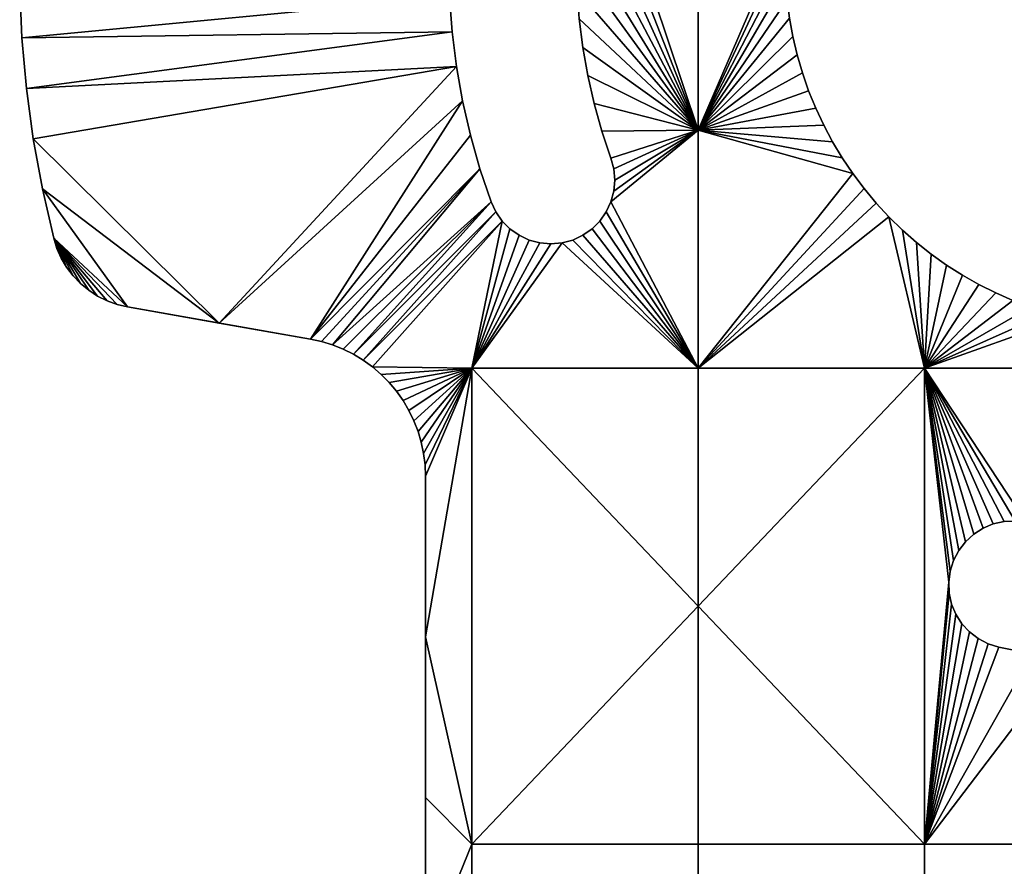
# Model space of a CAD drawing. Header units: millimetres. Extents: x -97 to 97, y -151 to 70.
# Tile 9 of 12: x -97 to -13, y -75 to -2. Entities that reach past the tile are written whole.
import ezdxf

# ---------------------------------------------------------------- set-up
doc = ezdxf.new("R2010")
doc.units = ezdxf.units.MM
doc.layers.add('90°', color=7, linetype='Continuous', true_color=0x000000)

msp = doc.modelspace()

# ---------------------------------------------------------------- meshes
at = {"layer": '90°'}
mesh = msp.add_polyface(dxfattribs=at)
corners = [(-28.864, 15.234, -202.4), (-29.475, 13.732, -202.4), (-39, 29.11, -202.4), (-30.834, 9.063, -202.4), (-31.125, 7.468, -202.4), (-46.515, 19.55, -202.4), (-46.267, 20.476, -202.4), (-48.148, 25.644, -202.4), (-48.933, 26.194, -202.4), (-47.47, 24.966, -202.4), (-46.267, 22.386, -202.4), (-46.183, 21.431, -202.4), (-47.969, 14.834, -202.4), (-47.301, 17.21, -202.4), (-46.92, 24.181, -202.4), (-46.515, 23.312, -202.4), (-30.008, 12.2, -196.4), (-29.475, 13.732, -196.4), (-39, 29.11, -196.4), (-39, -11.9, -196.4), (-31.333, 5.859, -196.4), (-31.125, 7.468, -196.4), (-46.267, 20.476, -196.4), (-46.515, 19.55, -196.4), (-48.148, 25.644, -196.4), (-48.933, 26.194, -196.4), (-49.802, 26.599, -196.4), (-47.47, 24.966, -196.4), (-46.267, 22.386, -196.4), (-46.183, 21.431, -196.4), (-47.301, 17.21, -196.4), (-47.969, 14.834, -196.4), (-46.92, 24.181, -196.4), (-46.515, 23.312, -196.4), (-46.515, 19.55, -199.4), (-46.515, 19.55, -202.4), (-47.301, 17.21, -202.4), (-48.519, 12.428, -202.4), (-48.519, 12.428, -196.4), (-47.969, 14.834, -196.4), (-47.969, 14.834, -202.4), (-47.301, 17.21, -196.4), (-46.515, 19.55, -196.4), (-46.515, 19.55, -199.4), (-46.267, 20.476, -202.4), (-46.515, 19.55, -202.4), (-46.183, 21.431, -202.4), (-46.183, 21.431, -196.4), (-46.267, 22.386, -196.4), (-46.267, 22.386, -202.4), (-46.515, 23.312, -196.4), (-46.515, 23.312, -202.4), (-46.267, 20.476, -196.4), (-46.92, 24.181, -202.4), (-46.92, 24.181, -196.4), (-47.47, 24.966, -196.4), (-47.47, 24.966, -202.4), (-48.148, 25.644, -202.4), (-48.148, 25.644, -196.4), (-48.933, 26.194, -196.4), (-48.933, 26.194, -202.4), (-49.802, 26.599, -196.4), (-49.802, 26.599, -202.4), (-46.515, 19.55, -196.4), (-50.728, 26.848, -202.4), (-50.728, 26.848, -196.4), (-51.683, 26.931, -196.4), (-51.683, 26.931, -202.4), (-53.564, 26.599, -202.4), (-52.638, 26.848, -202.4), (-52.638, 26.848, -196.4), (-53.564, 26.599, -196.4), (-54.433, 26.194, -202.4), (-54.433, 26.194, -196.4), (-55.896, 24.966, -202.4), (-55.218, 25.644, -202.4), (-55.218, 25.644, -196.4), (-55.896, 24.966, -196.4), (-56.446, 24.181, -196.4), (-56.446, 24.181, -202.4), (-56.851, 23.312, -199.4)]
mesh.append_faces([[corners[k] for k in face] for face in [(0, 1, 2, 2), (3, 4, 2, 2), (2, 5, 6, 6), (7, 8, 2, 2), (2, 9, 7, 7), (10, 2, 11, 11), (2, 12, 13, 13), (5, 2, 13, 13), (14, 2, 15, 15), (9, 2, 14, 14), (10, 15, 2, 2), (6, 11, 2, 2), (16, 17, 18, 18), (19, 20, 18, 18), (20, 21, 18, 18), (18, 22, 23, 23), (24, 18, 25, 25), (25, 18, 26, 26), (18, 24, 27, 27), (28, 29, 18, 18), (18, 30, 31, 31), (23, 30, 18, 18), (32, 33, 18, 18), (27, 32, 18, 18), (28, 18, 33, 33), (22, 18, 29, 29), (34, 35, 36, 36), (37, 38, 39, 40), (36, 40, 39, 41), (41, 42, 34, 34), (36, 41, 34, 34), (43, 44, 45, 45), (46, 47, 48, 49), (49, 48, 50, 51), (44, 52, 47, 46), (53, 54, 55, 56), (57, 58, 59, 60), (61, 62, 60, 59), (57, 56, 55, 58), (51, 50, 54, 53), (52, 43, 63, 63), (44, 43, 52, 52), (64, 65, 66, 67), (68, 69, 70, 71), (72, 68, 71, 73), (67, 66, 70, 69), (74, 75, 76, 77), (74, 77, 78, 79), (75, 72, 73, 76), (80, 79, 78, 78), (64, 62, 61, 65)]])
mesh = msp.add_polyface(dxfattribs=at)
corners = [(-30.461, -5.402, -202.4), (-39, -11.9, -202.4), (-30.834, -3.823, -202.4), (-31.125, -2.228, -202.4), (-39, 29.11, -202.4), (-31.333, 5.859, -202.4), (-31.5, 2.62, -202.4), (-31.458, 4.242, -202.4), (-31.458, 0.998, -202.4), (-31.125, 7.468, -202.4), (-31.333, -0.619, -202.4), (-47.969, 14.834, -202.4), (-48.519, 12.428, -202.4), (-49.254, 7.549, -202.4), (-48.947, 9.998, -202.4), (-49.438, 5.087, -202.4), (-49.5, 2.62, -202.4), (-49.438, 0.153, -202.4), (-48.947, -4.758, -202.4), (-49.254, -2.309, -202.4), (-30.008, 12.2, -202.4), (-29.475, 13.732, -202.4), (-29.475, 13.732, -196.4), (-30.008, 12.2, -196.4), (-30.834, 9.063, -202.4), (-30.461, 10.642, -202.4), (-30.461, 10.642, -196.4), (-30.834, 9.063, -196.4), (-31.333, 5.859, -202.4), (-31.125, 7.468, -202.4), (-31.125, 7.468, -196.4), (-31.333, 5.859, -196.4), (-31.5, 2.62, -199.4), (-31.5, 2.62, -202.4), (-31.458, 4.242, -202.4), (-31.458, 4.242, -196.4), (-31.5, 2.62, -196.4), (-31.5, 2.62, -199.4), (-31.458, 0.998, -202.4), (-31.5, 2.62, -202.4), (-31.458, 0.998, -196.4), (-31.333, -0.619, -196.4), (-31.333, -0.619, -202.4), (-31.125, -2.228, -202.4), (-31.125, -2.228, -196.4), (-30.834, -3.823, -196.4), (-30.834, -3.823, -202.4), (-30.461, -5.402, -202.4), (-30.461, -5.402, -196.4), (-30.008, -6.96, -196.4), (-30.008, -6.96, -202.4), (-31.5, 2.62, -196.4), (-31.125, -2.228, -196.4), (-39, -11.9, -196.4), (-30.834, -3.823, -196.4), (-31.5, 2.62, -196.4), (-31.458, 4.242, -196.4), (-31.458, 0.998, -196.4), (-31.333, 5.859, -196.4), (-31.333, -0.619, -196.4), (-47.969, 14.834, -196.4), (-48.519, 12.428, -196.4), (-49.254, 7.549, -196.4), (-48.947, 9.998, -196.4), (-49.438, 5.087, -196.4), (-49.5, 2.62, -196.4), (-49.438, 0.153, -196.4), (-49.254, -2.309, -196.4), (-48.947, -4.758, -196.4), (-39, 29.11, -196.4), (-48.519, -7.188, -196.4)]
mesh.append_faces([[corners[k] for k in face] for face in [(0, 1, 2, 2), (3, 2, 1, 1), (1, 4, 5, 5), (6, 1, 7, 7), (8, 1, 6, 6), (5, 7, 1, 1), (5, 4, 9, 9), (3, 1, 10, 10), (11, 1, 12, 12), (13, 14, 1, 1), (10, 1, 8, 8), (1, 15, 13, 13), (15, 1, 16, 16), (14, 12, 1, 1), (16, 1, 17, 17), (1, 18, 19, 19), (19, 17, 1, 1), (4, 1, 11, 11), (20, 21, 22, 23), (24, 25, 26, 27), (25, 20, 23, 26), (28, 29, 30, 31), (32, 33, 34, 34), (28, 31, 35, 34), (29, 24, 27, 30), (32, 35, 36, 36), (34, 35, 32, 32), (37, 38, 39, 39), (38, 40, 41, 42), (43, 44, 45, 46), (47, 48, 49, 50), (47, 46, 45, 48), (42, 41, 44, 43), (40, 37, 51, 51), (38, 37, 40, 40), (52, 53, 54, 54), (55, 56, 53, 53), (57, 55, 53, 53), (58, 53, 56, 56), (52, 59, 53, 53), (60, 61, 53, 53), (62, 53, 63, 63), (59, 57, 53, 53), (53, 62, 64, 64), (65, 53, 64, 64), (63, 53, 61, 61), (53, 65, 66, 66), (53, 67, 68, 68), (67, 53, 66, 66), (69, 60, 53, 53), (70, 53, 68, 68)]])
mesh = msp.add_polyface(dxfattribs=at)
corners = [(-96.887, 13.534, -202.4), (-59.824, 11.637, -202.4), (-60.199, 8.644, -202.4), (-97.279, 9.177, -202.4), (-60.425, 5.636, -202.4), (-97.279, -3.937, -202.4), (-60.425, -0.396, -202.4), (-60.199, -3.404, -202.4), (-96.887, -8.294, -202.4), (-59.824, -6.397, -202.4), (-97.475, 0.433, -202.4), (-97.475, 4.807, -202.4), (-60.5, 2.62, -202.4), (-96.3, -12.629, -202.4), (-92.873, -24.438, -202.4), (-93.428, -23.706, -202.4), (-94.546, -21.199, -202.4), (-88.177, -27.123, -202.4), (-95.519, -16.934, -202.4), (-94.27, -22.076, -202.4), (-93.896, -22.915, -202.4), (-80.297, -28.512, -202.4), (-59.3, -9.368, -202.4), (-97.279, 9.177, -196.4), (-60.199, 8.644, -196.4), (-96.887, 13.534, -196.4), (-60.425, 5.636, -196.4), (-97.279, -3.937, -196.4), (-60.199, -3.404, -196.4), (-60.425, -0.396, -196.4), (-96.887, -8.294, -196.4), (-59.824, -6.397, -196.4), (-97.475, 0.433, -196.4), (-60.5, 2.62, -196.4), (-97.475, 4.807, -196.4), (-96.3, -12.629, -196.4), (-92.873, -24.438, -196.4), (-94.546, -21.199, -196.4), (-93.428, -23.706, -196.4), (-88.177, -27.123, -196.4), (-95.519, -16.934, -196.4), (-94.27, -22.076, -196.4), (-93.896, -22.915, -196.4), (-80.297, -28.512, -196.4), (-94.546, -21.199, -199.4), (-94.546, -21.199, -202.4), (-94.27, -22.076, -202.4), (-93.896, -22.915, -202.4), (-93.896, -22.915, -196.4), (-94.27, -22.076, -196.4), (-94.546, -21.199, -196.4), (-96.887, 13.534, -202.4), (-97.279, 9.177, -202.4), (-97.279, 9.177, -196.4), (-96.887, 13.534, -196.4), (-97.475, 4.807, -202.4), (-97.475, 4.807, -196.4), (-97.475, 0.433, -202.4), (-97.475, 0.433, -196.4), (-97.279, -3.937, -202.4), (-97.279, -3.937, -196.4), (-96.887, -8.294, -202.4), (-96.887, -8.294, -196.4), (-96.3, -12.629, -202.4), (-95.519, -16.934, -202.4), (-95.519, -16.934, -196.4), (-96.3, -12.629, -196.4), (-94.546, -21.199, -199.4), (-94.546, -21.199, -202.4), (-94.546, -21.199, -196.4)]
mesh.append_faces([[corners[k] for k in face] for face in [(0, 1, 2, 2), (3, 0, 2, 2), (4, 3, 2, 2), (5, 6, 7, 7), (8, 7, 9, 9), (10, 11, 12, 12), (4, 12, 11, 11), (7, 8, 5, 5), (5, 10, 6, 6), (10, 12, 6, 6), (4, 11, 3, 3), (9, 13, 8, 8), (14, 15, 16, 16), (17, 16, 18, 18), (19, 16, 20, 20), (16, 15, 20, 20), (21, 18, 13, 13), (9, 22, 21, 21), (21, 13, 9, 9), (23, 24, 25, 25), (26, 24, 23, 23), (27, 28, 29, 29), (30, 31, 28, 28), (32, 33, 34, 34), (26, 34, 33, 33), (28, 27, 30, 30), (27, 29, 32, 32), (32, 29, 33, 33), (26, 23, 34, 34), (31, 30, 35, 35), (36, 37, 38, 38), (39, 40, 37, 37), (41, 42, 37, 37), (37, 42, 38, 38), (43, 35, 40, 40), (39, 43, 40, 40), (43, 31, 35, 35), (44, 45, 46, 46), (46, 47, 48, 49), (50, 44, 49, 49), (49, 44, 46, 46), (51, 52, 53, 54), (55, 56, 53, 52), (56, 55, 57, 58), (59, 60, 58, 57), (61, 62, 60, 59), (63, 64, 65, 66), (67, 64, 68, 68), (61, 63, 66, 62), (67, 69, 65, 65), (65, 64, 67, 67)]])
mesh = msp.add_polyface(dxfattribs=at)
corners = [(-58.5, -32.405, -202.4), (-55.896, -19.726, -202.4), (-55.218, -20.404, -202.4), (-58.629, -12.309, -202.4), (-57.812, -15.213, -202.4), (-72.416, -29.902, -202.4), (-70.512, -30.402, -202.4), (-56.851, -18.072, -202.4), (-59.3, -9.368, -202.4), (-80.297, -28.512, -202.4), (-71.454, -30.113, -202.4), (-96.887, 13.534, -196.4), (-60.199, 8.644, -196.4), (-59.824, 11.637, -196.4), (-58.5, -32.405, -196.4), (-55.218, -20.404, -196.4), (-55.896, -19.726, -196.4), (-58.629, -12.309, -196.4), (-72.416, -29.902, -196.4), (-57.812, -15.213, -196.4), (-56.851, -18.072, -196.4), (-68.715, -31.206, -196.4), (-56.446, -18.941, -196.4), (-67.872, -31.716, -196.4), (-70.512, -30.402, -196.4), (-59.3, -9.368, -196.4), (-71.454, -30.113, -196.4), (-59.824, -6.397, -196.4), (-80.297, -28.512, -196.4), (-56.851, -18.072, -199.4), (-56.446, -18.941, -202.4), (-56.851, -18.072, -202.4), (-55.896, -19.726, -202.4), (-55.896, -19.726, -196.4), (-55.218, -20.404, -196.4), (-55.218, -20.404, -202.4), (-54.433, -20.954, -196.4), (-54.433, -20.954, -202.4), (-56.446, -18.941, -196.4), (-53.564, -21.359, -202.4), (-53.564, -21.359, -196.4), (-52.638, -21.608, -196.4), (-52.638, -21.608, -202.4), (-51.683, -21.691, -202.4), (-51.683, -21.691, -196.4), (-50.728, -21.608, -196.4), (-50.728, -21.608, -202.4), (-49.802, -21.359, -196.4), (-49.802, -21.359, -202.4), (-56.851, -18.072, -196.4), (-48.148, -20.404, -202.4), (-48.933, -20.954, -202.4), (-48.933, -20.954, -196.4), (-48.148, -20.404, -196.4), (-47.47, -19.726, -202.4), (-47.47, -19.726, -196.4), (-48.947, 9.998, -202.4), (-49.254, 7.549, -202.4), (-49.254, 7.549, -196.4), (-48.947, 9.998, -196.4), (-49.438, 5.087, -196.4), (-49.438, 5.087, -202.4), (-49.5, 2.62, -202.4), (-49.5, 2.62, -196.4), (-48.519, 12.428, -202.4), (-48.519, 12.428, -196.4), (-49.438, 0.153, -202.4), (-49.254, -2.309, -202.4), (-49.254, -2.309, -196.4), (-49.438, 0.153, -196.4), (-48.947, -4.758, -202.4), (-48.519, -7.188, -202.4), (-48.519, -7.188, -196.4), (-48.947, -4.758, -196.4), (-47.301, -11.97, -202.4), (-47.301, -11.97, -196.4), (-47.969, -9.594, -196.4), (-47.969, -9.594, -202.4), (-60.199, 8.644, -202.4), (-59.824, 11.637, -202.4), (-59.824, 11.637, -196.4), (-60.199, 8.644, -196.4), (-60.425, 5.636, -196.4), (-60.5, 2.62, -196.4), (-60.5, 2.62, -202.4), (-60.425, 5.636, -202.4), (-60.425, -0.396, -202.4), (-60.425, -0.396, -196.4), (-60.199, -3.404, -196.4), (-60.199, -3.404, -202.4), (-59.824, -6.397, -202.4), (-59.824, -6.397, -196.4), (-59.3, -9.368, -196.4), (-59.3, -9.368, -202.4), (-57.812, -15.213, -202.4), (-58.629, -12.309, -202.4), (-58.629, -12.309, -196.4), (-57.812, -15.213, -196.4), (-56.851, -18.072, -199.4), (-56.851, -18.072, -202.4), (-56.851, -18.072, -196.4)]
mesh.append_faces([[corners[k] for k in face] for face in [(0, 1, 2, 2), (3, 4, 5, 5), (6, 4, 7, 7), (5, 8, 3, 3), (5, 9, 8, 8), (10, 5, 4, 4), (11, 12, 13, 13), (14, 15, 16, 16), (17, 18, 19, 19), (20, 21, 22, 22), (22, 23, 16, 16), (24, 20, 19, 19), (18, 17, 25, 25), (26, 24, 19, 19), (27, 28, 25, 25), (29, 30, 31, 31), (32, 33, 34, 35), (35, 34, 36, 37), (30, 38, 33, 32), (39, 40, 41, 42), (43, 44, 45, 46), (46, 45, 47, 48), (42, 41, 44, 43), (37, 36, 40, 39), (38, 29, 49, 49), (30, 29, 38, 38), (50, 51, 52, 53), (54, 50, 53, 55), (52, 51, 48, 47), (56, 57, 58, 59), (60, 61, 62, 63), (57, 61, 60, 58), (64, 56, 59, 65), (66, 67, 68, 69), (70, 71, 72, 73), (67, 70, 73, 68), (74, 75, 76, 77), (77, 76, 72, 71), (66, 69, 63, 62), (78, 79, 80, 81), (82, 83, 84, 85), (85, 78, 81, 82), (86, 87, 88, 89), (90, 91, 92, 93), (89, 88, 91, 90), (94, 95, 96, 97), (94, 98, 99, 99), (95, 93, 92, 96), (94, 97, 98, 98), (86, 84, 83, 87), (98, 97, 100, 100)]])
mesh = msp.add_polyface(dxfattribs=at)
corners = [(-30.461, -5.402, -202.4), (-30.008, -6.96, -202.4), (-39, -11.9, -202.4), (-48.519, -7.188, -202.4), (-48.947, -4.758, -202.4), (-29.475, -8.492, -202.4), (-28.864, -9.994, -202.4), (-28.176, -11.463, -202.4), (-27.414, -12.895, -202.4), (-26.579, -14.286, -202.4), (-47.301, -11.97, -202.4), (-47.969, -9.594, -202.4), (-46.267, -15.236, -202.4), (-46.515, -14.31, -202.4), (-25.673, -15.632, -202.4), (-46.183, -16.191, -202.4), (-46.515, -18.072, -202.4), (-46.267, -17.146, -202.4), (-39, -32.405, -202.4), (-29.475, -8.492, -202.4), (-29.475, -8.492, -196.4), (-28.864, -9.994, -196.4), (-28.864, -9.994, -202.4), (-27.414, -12.895, -202.4), (-28.176, -11.463, -202.4), (-28.176, -11.463, -196.4), (-27.414, -12.895, -196.4), (-25.673, -15.632, -202.4), (-26.579, -14.286, -202.4), (-26.579, -14.286, -196.4), (-25.673, -15.632, -196.4), (-23.661, -18.175, -202.4), (-24.7, -16.929, -202.4), (-24.7, -16.929, -196.4), (-23.661, -18.175, -196.4), (-30.008, -6.96, -202.4), (-30.008, -6.96, -196.4), (-22.559, -19.365, -202.4), (-22.559, -19.365, -196.4), (-30.461, -5.402, -196.4), (-30.834, -3.823, -196.4), (-39, -11.9, -196.4), (-30.008, -6.96, -196.4), (-28.864, -9.994, -196.4), (-29.475, -8.492, -196.4), (-27.414, -12.895, -196.4), (-28.176, -11.463, -196.4), (-26.579, -14.286, -196.4), (-47.301, -11.97, -196.4), (-47.969, -9.594, -196.4), (-46.515, -14.31, -196.4), (-46.267, -15.236, -196.4), (-25.673, -15.632, -196.4), (-48.519, -7.188, -196.4), (-46.183, -16.191, -196.4), (-46.267, -17.146, -196.4), (-46.515, -18.072, -196.4), (-46.92, -18.941, -202.4), (-46.92, -18.941, -196.4), (-46.515, -18.072, -196.4), (-46.515, -18.072, -202.4), (-46.267, -17.146, -202.4), (-46.267, -17.146, -196.4), (-46.183, -16.191, -196.4), (-46.183, -16.191, -202.4), (-46.515, -14.31, -199.4), (-46.515, -14.31, -202.4), (-46.267, -15.236, -202.4), (-46.267, -15.236, -196.4), (-46.515, -14.31, -196.4), (-47.301, -11.97, -202.4), (-46.515, -14.31, -202.4), (-46.515, -14.31, -199.4), (-47.301, -11.97, -196.4), (-46.515, -14.31, -196.4)]
mesh.append_faces([[corners[k] for k in face] for face in [(0, 1, 2, 2), (3, 4, 2, 2), (2, 5, 6, 6), (2, 7, 8, 8), (2, 8, 9, 9), (7, 2, 6, 6), (10, 11, 2, 2), (1, 5, 2, 2), (2, 12, 13, 13), (2, 13, 10, 10), (14, 2, 9, 9), (3, 2, 11, 11), (12, 2, 15, 15), (2, 16, 17, 17), (15, 2, 17, 17), (14, 18, 2, 2), (18, 16, 2, 2), (19, 20, 21, 22), (23, 24, 25, 26), (22, 21, 25, 24), (27, 28, 29, 30), (31, 32, 33, 34), (32, 27, 30, 33), (28, 23, 26, 29), (35, 36, 20, 19), (37, 31, 34, 38), (39, 40, 41, 41), (39, 41, 42, 42), (41, 43, 44, 44), (41, 45, 46, 46), (41, 47, 45, 45), (46, 43, 41, 41), (48, 41, 49, 49), (42, 41, 44, 44), (41, 50, 51, 51), (41, 48, 50, 50), (52, 47, 41, 41), (53, 49, 41, 41), (51, 54, 41, 41), (41, 55, 56, 56), (54, 55, 41, 41), (57, 58, 59, 60), (61, 62, 63, 64), (65, 66, 67, 67), (67, 64, 63, 68), (60, 59, 62, 61), (65, 67, 68, 68), (65, 68, 69, 69), (70, 71, 72, 72), (70, 72, 73, 73), (72, 74, 73, 73)]])
mesh = msp.add_polyface(dxfattribs=at)
corners = [(-67.872, -31.716, -202.4), (-55.896, -19.726, -202.4), (-67.073, -32.294, -202.4), (-58.5, -32.405, -202.4), (-66.325, -32.935, -202.4), (-92.237, -25.102, -202.4), (-94.546, -21.199, -202.4), (-91.529, -25.688, -202.4), (-92.873, -24.438, -202.4), (-90.759, -26.189, -202.4), (-89.936, -26.599, -202.4), (-71.454, -30.113, -202.4), (-57.812, -15.213, -202.4), (-70.512, -30.402, -202.4), (-68.715, -31.206, -202.4), (-56.446, -18.941, -202.4), (-69.597, -30.767, -202.4), (-56.851, -18.072, -202.4), (-88.177, -27.123, -202.4), (-89.072, -26.912, -202.4), (-95.519, -16.934, -202.4), (-80.297, -28.512, -202.4), (-58.5, -32.405, -196.4), (-67.073, -32.294, -196.4), (-66.325, -32.935, -196.4), (-92.237, -25.102, -196.4), (-91.529, -25.688, -196.4), (-94.546, -21.199, -196.4), (-92.873, -24.438, -196.4), (-90.759, -26.189, -196.4), (-89.936, -26.599, -196.4), (-89.072, -26.912, -196.4), (-88.177, -27.123, -196.4), (-72.416, -29.902, -196.4), (-59.3, -9.368, -196.4), (-80.297, -28.512, -196.4), (-71.454, -30.113, -196.4), (-57.812, -15.213, -196.4), (-72.416, -29.902, -199.4), (-71.454, -30.113, -196.4), (-72.416, -29.902, -196.4), (-70.512, -30.402, -196.4), (-70.512, -30.402, -202.4), (-69.597, -30.767, -202.4), (-69.597, -30.767, -196.4), (-71.454, -30.113, -202.4), (-68.715, -31.206, -196.4), (-68.715, -31.206, -202.4), (-67.872, -31.716, -202.4), (-67.872, -31.716, -196.4), (-67.073, -32.294, -196.4), (-67.073, -32.294, -202.4), (-66.325, -32.935, -202.4), (-66.325, -32.935, -196.4), (-65.632, -33.635, -202.4), (-65.632, -33.635, -196.4), (-72.416, -29.902, -202.4), (-64.999, -34.39, -202.4), (-64.999, -34.39, -196.4), (-64.429, -35.194, -202.4), (-64.429, -35.194, -196.4), (-72.416, -29.902, -199.4), (-80.297, -28.512, -202.4), (-72.416, -29.902, -202.4), (-72.416, -29.902, -196.4), (-80.297, -28.512, -196.4), (-88.177, -27.123, -199.4), (-88.177, -27.123, -196.4), (-88.177, -27.123, -202.4), (-93.428, -23.706, -202.4), (-92.873, -24.438, -202.4), (-92.873, -24.438, -196.4), (-93.428, -23.706, -196.4), (-92.237, -25.102, -202.4), (-92.237, -25.102, -196.4), (-93.896, -22.915, -202.4), (-93.896, -22.915, -196.4), (-91.529, -25.688, -202.4), (-90.759, -26.189, -202.4), (-90.759, -26.189, -196.4), (-91.529, -25.688, -196.4), (-89.936, -26.599, -202.4), (-89.936, -26.599, -196.4), (-88.177, -27.123, -199.4), (-89.072, -26.912, -202.4), (-88.177, -27.123, -202.4), (-89.072, -26.912, -196.4), (-88.177, -27.123, -196.4)]
mesh.append_faces([[corners[k] for k in face] for face in [(0, 1, 2, 2), (3, 4, 2, 2), (5, 6, 7, 7), (6, 5, 8, 8), (9, 7, 6, 6), (9, 6, 10, 10), (11, 12, 13, 13), (14, 15, 0, 0), (16, 17, 14, 14), (13, 17, 16, 16), (6, 18, 19, 19), (18, 20, 21, 21), (6, 19, 10, 10), (22, 23, 24, 24), (25, 26, 27, 27), (27, 28, 25, 25), (29, 27, 26, 26), (29, 30, 27, 27), (27, 31, 32, 32), (33, 34, 35, 35), (27, 30, 31, 31), (36, 37, 33, 33), (38, 39, 40, 40), (41, 42, 43, 44), (39, 45, 42, 41), (46, 47, 48, 49), (50, 51, 52, 53), (53, 52, 54, 55), (49, 48, 51, 50), (44, 43, 47, 46), (45, 38, 56, 56), (39, 38, 45, 45), (55, 54, 57, 58), (58, 57, 59, 60), (61, 62, 63, 63), (61, 64, 65, 65), (66, 62, 61, 61), (61, 65, 66, 66), (66, 65, 67, 67), (68, 62, 66, 66), (69, 70, 71, 72), (70, 73, 74, 71), (75, 69, 72, 76), (77, 78, 79, 80), (78, 81, 82, 79), (83, 84, 85, 85), (81, 84, 86, 82), (86, 84, 83, 83), (80, 74, 73, 77), (83, 87, 86, 86)]])
mesh = msp.add_polyface(dxfattribs=at)
corners = [(-19.5, -32.405, -202.4), (-18.907, -22.575, -202.4), (-17.585, -23.515, -202.4), (-16.216, -24.385, -202.4), (-23.661, -18.175, -202.4), (-22.559, -19.365, -202.4), (-39, -32.405, -202.4), (-21.397, -20.497, -202.4), (-20.179, -21.568, -202.4), (-24.7, -16.929, -202.4), (-46.92, -18.941, -202.4), (-46.515, -18.072, -202.4), (-25.673, -15.632, -202.4), (-47.47, -19.726, -202.4), (-49.802, -21.359, -202.4), (-48.933, -20.954, -202.4), (-48.148, -20.404, -202.4), (-39, -52.91, -202.4), (-58.5, -32.405, -202.4), (-15.959, -47.361, -202.4), (-16.543, -48.121, -202.4), (-50.728, -21.608, -202.4), (-22.559, -19.365, -202.4), (-22.559, -19.365, -196.4), (-21.397, -20.497, -196.4), (-21.397, -20.497, -202.4), (-18.907, -22.575, -202.4), (-20.179, -21.568, -202.4), (-20.179, -21.568, -196.4), (-18.907, -22.575, -196.4), (-17.585, -23.515, -202.4), (-17.585, -23.515, -196.4), (-16.216, -24.385, -196.4), (-16.216, -24.385, -202.4), (-19.5, -32.405, -196.4), (-17.585, -23.515, -196.4), (-18.907, -22.575, -196.4), (-14.804, -25.184, -196.4), (-16.216, -24.385, -196.4), (-23.661, -18.175, -196.4), (-39, -32.405, -196.4), (-22.559, -19.365, -196.4), (-21.397, -20.497, -196.4), (-20.179, -21.568, -196.4), (-24.7, -16.929, -196.4), (-25.673, -15.632, -196.4), (-39, -11.9, -196.4), (-46.515, -18.072, -196.4), (-46.92, -18.941, -196.4), (-47.47, -19.726, -196.4), (-48.933, -20.954, -196.4), (-49.802, -21.359, -196.4), (-48.148, -20.404, -196.4), (-39, -52.91, -196.4), (-14.444, -46.198, -196.4), (-13.558, -45.831, -196.4), (-15.959, -47.361, -196.4), (-15.252, -46.713, -196.4), (-16.986, -48.972, -196.4), (-16.543, -48.121, -196.4), (-17.399, -50.836, -196.4), (-17.274, -49.886, -196.4), (-50.728, -21.608, -196.4), (-47.47, -19.726, -202.4), (-47.47, -19.726, -196.4), (-46.92, -18.941, -196.4), (-46.92, -18.941, -202.4)]
mesh.append_faces([[corners[k] for k in face] for face in [(0, 1, 2, 2), (3, 0, 2, 2), (4, 5, 6, 6), (0, 5, 7, 7), (0, 7, 8, 8), (0, 6, 5, 5), (0, 8, 1, 1), (6, 9, 4, 4), (10, 11, 6, 6), (9, 6, 12, 12), (6, 13, 10, 10), (6, 14, 15, 15), (6, 15, 16, 16), (6, 16, 13, 13), (17, 18, 6, 6), (0, 17, 6, 6), (19, 20, 0, 0), (21, 14, 6, 6), (18, 21, 6, 6), (22, 23, 24, 25), (26, 27, 28, 29), (25, 24, 28, 27), (30, 31, 32, 33), (30, 26, 29, 31), (34, 35, 36, 36), (34, 37, 38, 38), (38, 35, 34, 34), (39, 40, 41, 41), (34, 42, 41, 41), (34, 43, 42, 42), (34, 41, 40, 40), (34, 36, 43, 43), (40, 39, 44, 44), (45, 46, 40, 40), (40, 46, 47, 47), (48, 40, 47, 47), (44, 45, 40, 40), (40, 48, 49, 49), (40, 50, 51, 51), (40, 52, 50, 50), (40, 49, 52, 52), (34, 40, 53, 53), (54, 55, 34, 34), (56, 57, 34, 34), (58, 59, 34, 34), (60, 61, 34, 34), (61, 58, 34, 34), (57, 54, 34, 34), (62, 40, 51, 51), (63, 64, 65, 66)]])
mesh = msp.add_polyface(dxfattribs=at)
corners = [(-58.5, -32.405, -202.4), (-54.433, -20.954, -202.4), (-53.564, -21.359, -202.4), (-55.218, -20.404, -202.4), (-56.851, -18.072, -202.4), (-56.446, -18.941, -202.4), (-68.715, -31.206, -202.4), (-55.896, -19.726, -202.4), (-67.872, -31.716, -202.4), (-51.683, -21.691, -202.4), (-52.638, -21.608, -202.4), (-64.429, -35.194, -202.4), (-63.928, -36.043, -202.4), (-63.498, -36.929, -202.4), (-50.728, -21.608, -202.4), (-62.5, -55.562, -202.4), (-62.5, -41.72, -202.4), (-64.999, -34.39, -202.4), (-65.632, -33.635, -202.4), (-66.325, -32.935, -202.4), (-67.073, -32.294, -202.4), (-63.142, -37.848, -202.4), (-62.54, -40.735, -202.4), (-62.662, -39.757, -202.4), (-62.862, -38.793, -202.4), (-39, -52.91, -196.4), (-39, -32.405, -196.4), (-58.5, -32.405, -196.4), (-53.564, -21.359, -196.4), (-54.433, -20.954, -196.4), (-55.218, -20.404, -196.4), (-67.872, -31.716, -196.4), (-67.073, -32.294, -196.4), (-55.896, -19.726, -196.4), (-51.683, -21.691, -196.4), (-52.638, -21.608, -196.4), (-64.429, -35.194, -196.4), (-63.928, -36.043, -196.4), (-63.498, -36.929, -196.4), (-50.728, -21.608, -196.4), (-62.5, -55.562, -196.4), (-62.5, -41.72, -196.4), (-64.999, -34.39, -196.4), (-65.632, -33.635, -196.4), (-66.325, -32.935, -196.4), (-68.715, -31.206, -196.4), (-56.446, -18.941, -196.4), (-69.597, -30.767, -196.4), (-56.851, -18.072, -196.4), (-70.512, -30.402, -196.4), (-63.142, -37.848, -196.4), (-62.662, -39.757, -196.4), (-62.54, -40.735, -196.4), (-62.862, -38.793, -196.4), (-63.498, -36.929, -196.4), (-63.928, -36.043, -196.4), (-63.928, -36.043, -202.4), (-63.498, -36.929, -202.4), (-64.429, -35.194, -196.4), (-64.429, -35.194, -202.4), (-62.862, -38.793, -196.4), (-63.142, -37.848, -196.4), (-63.142, -37.848, -202.4), (-62.862, -38.793, -202.4), (-62.662, -39.757, -196.4), (-62.662, -39.757, -202.4), (-62.54, -40.735, -202.4), (-62.54, -40.735, -196.4), (-62.5, -41.72, -199.4), (-62.5, -41.72, -196.4), (-62.5, -41.72, -202.4)]
mesh.append_faces([[corners[k] for k in face] for face in [(0, 1, 2, 2), (1, 0, 3, 3), (4, 5, 6, 6), (5, 7, 8, 8), (9, 0, 10, 10), (11, 0, 12, 12), (13, 12, 0, 0), (14, 0, 9, 9), (0, 2, 10, 10), (15, 16, 0, 0), (0, 11, 17, 17), (0, 17, 18, 18), (0, 18, 19, 19), (0, 20, 7, 7), (0, 21, 13, 13), (0, 22, 23, 23), (0, 23, 24, 24), (0, 24, 21, 21), (16, 22, 0, 0), (25, 26, 27, 27), (27, 28, 29, 29), (29, 30, 27, 27), (31, 32, 33, 33), (34, 35, 27, 27), (36, 37, 27, 27), (38, 27, 37, 37), (39, 34, 27, 27), (27, 35, 28, 28), (40, 27, 41, 41), (27, 42, 36, 36), (27, 43, 42, 42), (27, 44, 43, 43), (27, 33, 32, 32), (45, 31, 46, 46), (47, 45, 48, 48), (49, 47, 48, 48), (27, 38, 50, 50), (27, 51, 52, 52), (27, 53, 51, 51), (27, 50, 53, 53), (41, 27, 52, 52), (27, 26, 39, 39), (54, 55, 56, 57), (58, 59, 56, 55), (60, 61, 62, 63), (64, 65, 66, 67), (68, 69, 67, 67), (60, 63, 65, 64), (61, 54, 57, 62), (68, 66, 70, 70), (66, 68, 67, 67)]])
mesh = msp.add_polyface(dxfattribs=at)
corners = [(-0.811, -28.87, -202.4), (0.811, -28.87, -202.4), (0, -32.405, -202.4), (-19.5, -32.405, -202.4), (-16.216, -24.385, -202.4), (-14.804, -25.184, -202.4), (-7.235, -28.038, -202.4), (-8.804, -27.625, -202.4), (-4.045, -28.619, -202.4), (-5.647, -28.37, -202.4), (-2.431, -28.786, -202.4), (-13.353, -25.91, -202.4), (-11.867, -26.559, -202.4), (-10.349, -27.131, -202.4), (-11.664, -45.582, -202.4), (-10.714, -45.707, -202.4), (-8.359, -46.169, -202.4), (-5.985, -46.517, -202.4), (-3.597, -46.749, -202.4), (-1.2, -46.865, -202.4), (-12.622, -45.623, -202.4), (-14.444, -46.198, -202.4), (-13.558, -45.831, -202.4), (-15.252, -46.713, -202.4), (-13.353, -25.91, -202.4), (-14.804, -25.184, -202.4), (-14.804, -25.184, -196.4), (-13.353, -25.91, -196.4), (-16.216, -24.385, -202.4), (-16.216, -24.385, -196.4), (-10.349, -27.131, -202.4), (-11.867, -26.559, -202.4), (-11.867, -26.559, -196.4), (-10.349, -27.131, -196.4), (-7.235, -28.038, -202.4), (-8.804, -27.625, -202.4), (-8.804, -27.625, -196.4), (-7.235, -28.038, -196.4), (-5.647, -28.37, -202.4), (-5.647, -28.37, -196.4), (-4.045, -28.619, -196.4), (-4.045, -28.619, -202.4), (-0.811, -28.87, -202.4), (-2.431, -28.786, -202.4), (-2.431, -28.786, -196.4), (-0.811, -28.87, -196.4), (-1.2, -46.865, -196.4), (1.2, -46.865, -196.4), (0, -32.405, -196.4), (-7.235, -28.038, -196.4), (-8.804, -27.625, -196.4), (-19.5, -32.405, -196.4), (-4.045, -28.619, -196.4), (-5.647, -28.37, -196.4), (-2.431, -28.786, -196.4), (-11.867, -26.559, -196.4), (-13.353, -25.91, -196.4), (-10.349, -27.131, -196.4), (-14.804, -25.184, -196.4), (-11.664, -45.582, -196.4), (-10.714, -45.707, -196.4), (-8.359, -46.169, -196.4), (-5.985, -46.517, -196.4), (-3.597, -46.749, -196.4), (-12.622, -45.623, -196.4), (-13.558, -45.831, -196.4), (-0.811, -28.87, -196.4)]
mesh.append_faces([[corners[k] for k in face] for face in [(0, 1, 2, 2), (3, 4, 5, 5), (6, 3, 7, 7), (8, 2, 9, 9), (10, 2, 8, 8), (6, 9, 2, 2), (3, 11, 12, 12), (3, 13, 7, 7), (12, 13, 3, 3), (2, 3, 6, 6), (3, 5, 11, 11), (14, 3, 15, 15), (16, 2, 17, 17), (17, 2, 18, 18), (18, 2, 19, 19), (3, 14, 20, 20), (21, 3, 22, 22), (22, 3, 20, 20), (15, 2, 16, 16), (3, 2, 15, 15), (23, 3, 21, 21), (0, 2, 10, 10), (24, 25, 26, 27), (28, 29, 26, 25), (30, 31, 32, 33), (34, 35, 36, 37), (35, 30, 33, 36), (38, 39, 40, 41), (42, 43, 44, 45), (41, 40, 44, 43), (38, 34, 37, 39), (31, 24, 27, 32), (46, 47, 48, 48), (49, 50, 51, 51), (52, 53, 48, 48), (54, 52, 48, 48), (49, 48, 53, 53), (51, 55, 56, 56), (51, 50, 57, 57), (55, 51, 57, 57), (48, 49, 51, 51), (51, 56, 58, 58), (59, 60, 51, 51), (61, 62, 48, 48), (62, 63, 48, 48), (63, 46, 48, 48), (51, 64, 59, 59), (65, 64, 51, 51), (60, 61, 48, 48), (51, 60, 48, 48), (66, 54, 48, 48)]])
mesh = msp.add_polyface(dxfattribs=at)
corners = [(-19.5, -93.92, -202.4), (-19.5, -73.415, -202.4), (0, -73.415, -202.4), (0, -93.92, -202.4), (-19.5, -114.425, -202.4), (0, -114.425, -202.4), (-39, -93.92, -202.4), (-39, -73.415, -202.4), (-39, -114.425, -202.4), (-58.5, -114.425, -202.4), (-58.5, -93.92, -202.4), (-4.396, -57.72, -202.4), (-1.466, -57.862, -202.4), (-14.8, -134.93, -202.4), (0, -134.93, -202.4), (-7.315, -57.436, -202.4), (1.466, -57.862, -202.4), (-10.217, -57.011, -202.4), (-13.095, -56.446, -202.4), (-14.009, -56.158, -202.4), (-17.399, -50.836, -202.4), (-17.357, -51.794, -202.4), (-17.15, -52.73, -202.4), (-16.783, -53.616, -202.4), (-16.268, -54.424, -202.4), (-15.62, -55.131, -202.4), (-14.859, -55.715, -202.4), (-58.5, -73.415, -202.4), (-29.6, -134.93, -202.4), (-44.4, -134.93, -202.4), (-59.2, -134.93, -202.4), (-39, -52.91, -202.4), (-62.5, -55.562, -202.4), (-58.5, -32.405, -202.4), (-62.5, -83.248, -202.4), (-19.5, -93.92, -196.4), (0, -93.92, -196.4), (0, -73.415, -196.4), (-19.5, -73.415, -196.4), (-19.5, -114.425, -196.4), (0, -114.425, -196.4), (-39, -93.92, -196.4), (-39, -73.415, -196.4), (-39, -114.425, -196.4), (-58.5, -114.425, -196.4), (-58.5, -93.92, -196.4), (-1.466, -57.862, -196.4), (-4.396, -57.72, -196.4), (-14.8, -134.93, -196.4), (0, -134.93, -196.4), (-7.315, -57.436, -196.4), (-10.217, -57.011, -196.4), (-13.095, -56.446, -196.4), (-14.009, -56.158, -196.4), (-17.15, -52.73, -196.4), (-16.783, -53.616, -196.4), (-15.62, -55.131, -196.4), (-16.268, -54.424, -196.4), (-14.859, -55.715, -196.4), (-58.5, -73.415, -196.4), (-44.4, -134.93, -196.4), (-29.6, -134.93, -196.4), (-59.2, -134.93, -196.4), (-39, -52.91, -196.4), (-62.5, -55.562, -196.4), (-62.5, -69.405, -196.4), (-62.5, -83.248, -196.4)]
mesh.append_faces([[corners[k] for k in face] for face in [(0, 1, 2, 3), (4, 0, 3, 5), (6, 7, 1, 0), (8, 6, 0, 4), (9, 10, 6, 8), (2, 11, 12, 12), (13, 4, 5, 14), (11, 2, 15, 15), (12, 16, 2, 2), (1, 17, 15, 15), (18, 17, 1, 1), (2, 1, 15, 15), (1, 19, 18, 18), (20, 21, 1, 1), (22, 23, 1, 1), (1, 24, 25, 25), (25, 26, 1, 1), (26, 19, 1, 1), (24, 1, 23, 23), (6, 10, 27, 7), (4, 13, 28, 8), (8, 29, 30, 9), (27, 31, 7, 7), (1, 7, 31, 31), (32, 33, 27, 27), (27, 10, 34, 34), (35, 36, 37, 38), (39, 40, 36, 35), (41, 35, 38, 42), (43, 39, 35, 41), (44, 43, 41, 45), (37, 46, 47, 47), (48, 49, 40, 39), (47, 50, 37, 37), (38, 50, 51, 51), (52, 38, 51, 51), (37, 50, 38, 38), (38, 52, 53, 53), (54, 38, 55, 55), (38, 56, 57, 57), (56, 38, 58, 58), (58, 38, 53, 53), (57, 55, 38, 38), (41, 42, 59, 45), (60, 61, 43, 43), (39, 43, 61, 48), (43, 44, 62, 60), (59, 42, 63, 63), (38, 63, 42, 42), (64, 65, 59, 59), (59, 66, 45, 45)]])
mesh = msp.add_polyface(dxfattribs=at)
corners = [(-15.959, -47.361, -202.4), (-19.5, -32.405, -202.4), (-15.252, -46.713, -202.4), (-16.986, -48.972, -202.4), (-16.543, -48.121, -202.4), (-17.399, -50.836, -202.4), (-17.274, -49.886, -202.4), (-19.5, -73.415, -202.4), (-17.357, -51.794, -202.4), (-17.15, -52.73, -202.4), (-39, -52.91, -202.4), (-58.5, -73.415, -202.4), (-58.5, -32.405, -202.4), (-15.959, -47.361, -196.4), (-19.5, -32.405, -196.4), (-16.543, -48.121, -196.4), (-17.399, -50.836, -196.4), (-19.5, -73.415, -196.4), (-17.357, -51.794, -196.4), (-17.15, -52.73, -196.4), (-39, -52.91, -196.4), (-58.5, -73.415, -196.4), (-58.5, -32.405, -196.4), (-62.5, -55.562, -196.4), (-10.714, -45.707, -199.4), (-11.664, -45.582, -202.4), (-10.714, -45.707, -202.4), (-12.622, -45.623, -202.4), (-12.622, -45.623, -196.4), (-13.558, -45.831, -196.4), (-13.558, -45.831, -202.4), (-14.444, -46.198, -196.4), (-14.444, -46.198, -202.4), (-11.664, -45.582, -196.4), (-15.252, -46.713, -202.4), (-15.252, -46.713, -196.4), (-15.959, -47.361, -196.4), (-15.959, -47.361, -202.4), (-16.986, -48.972, -202.4), (-16.543, -48.121, -202.4), (-16.543, -48.121, -196.4), (-16.986, -48.972, -196.4), (-17.274, -49.886, -196.4), (-17.274, -49.886, -202.4), (-10.714, -45.707, -196.4), (-17.357, -51.794, -202.4), (-17.399, -50.836, -202.4), (-17.399, -50.836, -196.4), (-17.357, -51.794, -196.4), (-16.783, -53.616, -202.4), (-17.15, -52.73, -202.4), (-17.15, -52.73, -196.4), (-16.783, -53.616, -196.4), (-16.268, -54.424, -202.4), (-16.268, -54.424, -196.4), (-14.859, -55.715, -202.4), (-15.62, -55.131, -202.4), (-15.62, -55.131, -196.4), (-14.859, -55.715, -196.4), (-13.095, -56.446, -199.4), (-13.095, -56.446, -202.4), (-14.009, -56.158, -202.4), (-14.009, -56.158, -196.4), (-13.095, -56.446, -196.4), (-13.095, -56.446, -199.4), (-10.217, -57.011, -202.4), (-13.095, -56.446, -202.4), (-4.396, -57.72, -202.4), (-7.315, -57.436, -202.4), (-7.315, -57.436, -196.4), (-4.396, -57.72, -196.4), (-1.466, -57.862, -202.4), (-1.466, -57.862, -196.4), (-10.217, -57.011, -196.4), (-13.095, -56.446, -196.4), (1.466, -57.862, -196.4), (1.466, -57.862, -202.4), (-10.714, -45.707, -199.4), (-10.714, -45.707, -202.4), (-8.359, -46.169, -202.4), (-3.597, -46.749, -202.4), (-3.597, -46.749, -196.4), (-5.985, -46.517, -196.4), (-5.985, -46.517, -202.4), (-1.2, -46.865, -202.4), (-1.2, -46.865, -196.4), (-8.359, -46.169, -196.4), (-10.714, -45.707, -196.4), (1.2, -46.865, -202.4), (1.2, -46.865, -196.4)]
mesh.append_faces([[corners[k] for k in face] for face in [(0, 1, 2, 2), (3, 1, 4, 4), (5, 1, 6, 6), (7, 1, 5, 5), (7, 8, 9, 9), (6, 1, 3, 3), (10, 1, 7, 7), (11, 12, 10, 10), (13, 14, 15, 15), (16, 17, 18, 18), (17, 16, 14, 14), (17, 19, 18, 18), (20, 17, 14, 14), (21, 20, 22, 22), (23, 21, 22, 22), (24, 25, 26, 26), (27, 28, 29, 30), (30, 29, 31, 32), (27, 25, 33, 28), (34, 35, 36, 37), (38, 39, 40, 41), (41, 42, 43, 38), (39, 37, 36, 40), (32, 31, 35, 34), (33, 24, 44, 44), (25, 24, 33, 33), (45, 46, 47, 48), (49, 50, 51, 52), (53, 49, 52, 54), (50, 45, 48, 51), (55, 56, 57, 58), (59, 60, 61, 61), (55, 58, 62, 61), (56, 53, 54, 57), (59, 61, 62, 62), (46, 43, 42, 47), (59, 62, 63, 63), (64, 65, 66, 66), (67, 68, 69, 70), (71, 67, 70, 72), (68, 65, 73, 69), (74, 73, 64, 64), (73, 65, 64, 64), (72, 75, 76, 71), (77, 78, 79, 79), (80, 81, 82, 83), (84, 85, 81, 80), (83, 82, 86, 79), (87, 77, 86, 86), (86, 77, 79, 79), (84, 88, 89, 85)]])
mesh = msp.add_polyface(dxfattribs=at)
corners = [(-62.5, -83.248, -202.4), (-62.5, -69.405, -202.4), (-58.5, -73.415, -202.4), (-62.5, -55.562, -202.4), (-58.5, -93.92, -202.4), (-62.659, -85.194, -202.4), (-62.54, -84.224, -202.4), (-62.856, -86.151, -202.4), (-63.131, -87.089, -202.4), (-64.398, -89.725, -202.4), (-63.905, -88.882, -202.4), (-63.481, -88.001, -202.4), (-64.959, -90.525, -202.4), (-65.582, -91.278, -202.4), (-66.265, -91.976, -202.4), (-67.79, -93.196, -202.4), (-68.621, -93.709, -202.4), (-67.003, -92.618, -202.4), (-62.5, -83.248, -196.4), (-58.5, -73.415, -196.4), (-62.5, -69.405, -196.4), (-58.5, -93.92, -196.4), (-62.54, -84.224, -196.4), (-62.659, -85.194, -196.4), (-62.856, -86.151, -196.4), (-63.131, -87.089, -196.4), (-63.905, -88.882, -196.4), (-64.398, -89.725, -196.4), (-63.481, -88.001, -196.4), (-64.959, -90.525, -196.4), (-65.582, -91.278, -196.4), (-66.265, -91.976, -196.4), (-67.79, -93.196, -196.4), (-68.621, -93.709, -196.4), (-67.003, -92.618, -196.4), (-62.5, -83.248, -199.4), (-62.54, -84.224, -196.4), (-62.5, -83.248, -196.4), (-62.659, -85.194, -196.4), (-62.659, -85.194, -202.4), (-62.856, -86.151, -202.4), (-62.856, -86.151, -196.4), (-62.54, -84.224, -202.4), (-63.131, -87.089, -196.4), (-63.131, -87.089, -202.4), (-63.481, -88.001, -202.4), (-63.481, -88.001, -196.4), (-63.905, -88.882, -196.4), (-63.905, -88.882, -202.4), (-64.398, -89.725, -202.4), (-64.398, -89.725, -196.4), (-62.5, -83.248, -202.4), (-64.959, -90.525, -202.4), (-64.959, -90.525, -196.4), (-65.582, -91.278, -202.4), (-65.582, -91.278, -196.4), (-66.265, -91.976, -196.4), (-66.265, -91.976, -202.4), (-67.003, -92.618, -202.4), (-67.003, -92.618, -196.4), (-67.79, -93.196, -196.4), (-67.79, -93.196, -202.4), (-68.621, -93.709, -202.4), (-68.621, -93.709, -196.4), (-62.5, -83.248, -199.4), (-62.5, -69.405, -202.4), (-62.5, -83.248, -202.4), (-62.5, -83.248, -196.4), (-62.5, -69.405, -196.4), (-62.5, -55.562, -196.4), (-62.5, -41.72, -199.4), (-62.5, -55.562, -202.4), (-62.5, -41.72, -202.4), (-62.5, -41.72, -196.4)]
mesh.append_faces([[corners[k] for k in face] for face in [(0, 1, 2, 2), (3, 2, 1, 1), (4, 5, 6, 6), (5, 4, 7, 7), (0, 4, 6, 6), (4, 8, 7, 7), (4, 9, 10, 10), (4, 10, 11, 11), (4, 11, 8, 8), (4, 12, 9, 9), (13, 4, 14, 14), (15, 4, 16, 16), (17, 4, 15, 15), (14, 4, 17, 17), (12, 4, 13, 13), (18, 19, 20, 20), (21, 22, 23, 23), (23, 24, 21, 21), (18, 22, 21, 21), (21, 24, 25, 25), (21, 26, 27, 27), (21, 28, 26, 26), (21, 25, 28, 28), (21, 27, 29, 29), (30, 31, 21, 21), (32, 33, 21, 21), (34, 32, 21, 21), (31, 34, 21, 21), (29, 30, 21, 21), (35, 36, 37, 37), (38, 39, 40, 41), (36, 42, 39, 38), (43, 44, 45, 46), (47, 48, 49, 50), (46, 45, 48, 47), (41, 40, 44, 43), (42, 35, 51, 51), (36, 35, 42, 42), (50, 49, 52, 53), (53, 52, 54, 55), (56, 57, 58, 59), (55, 54, 57, 56), (60, 61, 62, 63), (59, 58, 61, 60), (64, 65, 66, 66), (67, 68, 64, 64), (64, 68, 69, 70), (71, 65, 64, 64), (70, 72, 71, 71), (73, 70, 69, 69), (71, 64, 70, 70)]])

doc.saveas('drawing.dxf')
